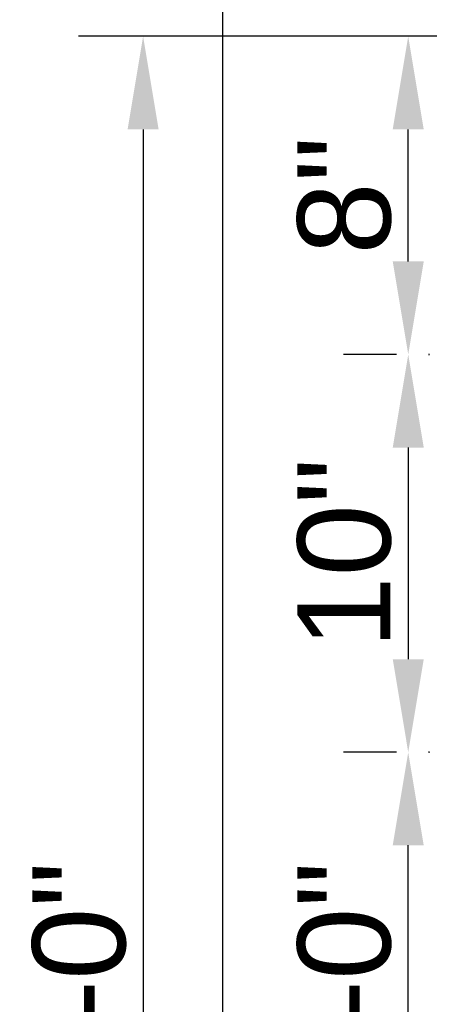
# Model space of a CAD drawing. Header units: feet. Extents: x -114 to 1432, y 355 to 669.
# Tile 148 of 195: x 1236 to 1246, y 480 to 505. Entities that reach past the tile are written whole.
import ezdxf

# ---------------------------------------------------------------- set-up
doc = ezdxf.new("R2010")
doc.units = ezdxf.units.FT
doc.header["$MEASUREMENT"] = 0
for name, color, linetype in [('-HARDWARE', 7, 'Continuous'), ('A-POSTS&BEAMS', 5, 'Continuous'), ('G-ANNO-DIM', 2, 'Continuous')]:
    doc.layers.add(name, color=color, linetype=linetype)
doc.styles.add('Arial', font='arial.ttf')
doc.dimstyles.new('MS-16A', dxfattribs={"dimscale": 13, "dimtxt": 0.18, "dimasz": 0.18, "dimexe": 0.125, "dimexo": 0.0625, "dimgap": 0.03125, "dimtad": 1, "dimdec": 3, "dimzin": 3, "dimdsep": 46, "dimlunit": 4, "dimtxsty": 'Arial', "dimcen": 0.03125, "dimclrd": 2, "dimclre": 2, "dimclrt": 7, "dimadec": 1, "dimazin": 0, "dimtfac": 1, "dimtdec": 3, "dimtofl": 0, "dimtmove": 0, "dimatfit": 3, "dimfxl": 1, "dimtolj": 1, "dimtzin": 0, "dimarcsym": 0})

# ---------------------------------------------------------------- blocks, each defined once
blk = doc.blocks.new('*D636')
at = {"layer": 'Defpoints', "color": 0, "transparency": 16777216}
for p in [(1248.544, 504.188), (1239.041, 456.188), (1248.544, 456.188)]:
    blk.add_point(p, dxfattribs=at)
at = {"layer": 'G-ANNO-DIM', "color": 2, "lineweight": -2, "transparency": 16777216}
for p, q in [((1247.731, 504.188), (1237.416, 504.188)), ((1239.041, 501.848), (1239.041, 458.528)), ((1247.731, 456.188), (1237.416, 456.188))]:
    blk.add_line(p, q, dxfattribs=at)
at = {"layer": 'G-ANNO-DIM', "color": 2, "transparency": 16777216}
for points in [[(1238.651, 501.848), (1239.431, 501.848), (1239.041, 504.188)], [(1238.651, 458.528), (1239.431, 458.528), (1239.041, 456.188)]]:
    blk.add_solid(points, dxfattribs=at)
at = {"layer": 'G-ANNO-DIM', "color": 7, "transparency": 16777216, "insert": (1237.44, 480.188), "char_height": 2.34, "attachment_point": 5, "rotation": 90, "style": 'Arial'}
blk.add_mtext('\\A1;4\'-0"', dxfattribs=at)
blk = doc.blocks.new('2.5IN_LAGSCREW')
at = {"layer": '-HARDWARE', "color": 7}
blk.add_arc((1220.828, 511.887), 0.0169, 292.5, 67.5, dxfattribs=at)
blk = doc.blocks.new('*D604')
at = {"layer": 'Defpoints', "color": 0, "transparency": 16777216}
for p in [(1245.711, 486.188), (1246.231, 486.188), (1246.231, 474.188)]:
    blk.add_point(p, dxfattribs=at)
at = {"layer": 'G-ANNO-DIM', "color": 2, "lineweight": -2, "transparency": 16777216}
for p, q in [((1245.418, 486.188), (1244.086, 486.188)), ((1245.711, 476.528), (1245.711, 483.848)), ((1245.418, 474.188), (1244.086, 474.188))]:
    blk.add_line(p, q, dxfattribs=at)
at = {"layer": 'G-ANNO-DIM', "color": 2, "transparency": 16777216}
for points in [[(1245.321, 483.848), (1246.101, 483.848), (1245.711, 486.188)], [(1245.321, 476.528), (1246.101, 476.528), (1245.711, 474.188)]]:
    blk.add_solid(points, dxfattribs=at)
at = {"layer": 'G-ANNO-DIM', "color": 7, "transparency": 16777216, "insert": (1244.11, 480.188), "char_height": 2.34, "attachment_point": 5, "rotation": 90, "style": 'Arial'}
blk.add_mtext('\\A1;1\'-0"', dxfattribs=at)
blk = doc.blocks.new('*D605')
at = {"layer": 'Defpoints', "color": 0, "transparency": 16777216}
for p in [(1246.231, 496.188), (1245.711, 486.188), (1246.231, 486.188)]:
    blk.add_point(p, dxfattribs=at)
at = {"layer": 'G-ANNO-DIM', "color": 2, "lineweight": -2, "transparency": 16777216}
for p, q in [((1245.418, 496.188), (1244.086, 496.188)), ((1245.711, 493.848), (1245.711, 488.528)), ((1245.418, 486.188), (1244.086, 486.188))]:
    blk.add_line(p, q, dxfattribs=at)
at = {"layer": 'G-ANNO-DIM', "color": 2, "transparency": 16777216}
for points in [[(1245.321, 493.848), (1246.101, 493.848), (1245.711, 496.188)], [(1245.321, 488.528), (1246.101, 488.528), (1245.711, 486.188)]]:
    blk.add_solid(points, dxfattribs=at)
at = {"layer": 'G-ANNO-DIM', "color": 7, "transparency": 16777216, "insert": (1244.11, 491.188), "char_height": 2.34, "attachment_point": 5, "rotation": 90, "style": 'Arial'}
blk.add_mtext('\\A1;10"', dxfattribs=at)
blk = doc.blocks.new('*D606')
at = {"layer": 'Defpoints', "color": 0, "transparency": 16777216}
for p in [(1245.711, 504.188), (1246.231, 504.188), (1246.231, 496.188)]:
    blk.add_point(p, dxfattribs=at)
at = {"layer": 'G-ANNO-DIM', "color": 2, "lineweight": -2, "transparency": 16777216}
for p, q in [((1245.418, 504.188), (1244.086, 504.188)), ((1245.711, 498.528), (1245.711, 501.848)), ((1245.418, 496.188), (1244.086, 496.188))]:
    blk.add_line(p, q, dxfattribs=at)
at = {"layer": 'G-ANNO-DIM', "color": 2, "transparency": 16777216}
for points in [[(1245.321, 501.848), (1246.101, 501.848), (1245.711, 504.188)], [(1245.321, 498.528), (1246.101, 498.528), (1245.711, 496.188)]]:
    blk.add_solid(points, dxfattribs=at)
at = {"layer": 'G-ANNO-DIM', "color": 7, "transparency": 16777216, "insert": (1244.11, 500.188), "char_height": 2.34, "attachment_point": 5, "rotation": 90, "style": 'Arial'}
blk.add_mtext('\\A1;8"', dxfattribs=at)

msp = doc.modelspace()

# ---------------------------------------------------------------- linework, layer by layer
at = {"layer": 'A-POSTS&BEAMS'}
msp.add_lwpolyline([(1241.0436, 452.7373), (1241.0436, 516.1881), (1248.5436, 516.1881), (1248.5436, 452.71)], dxfattribs=at)

# ---------------------------------------------------------------- block references
at = {"layer": '-HARDWARE', "xscale": -1}
for p in [(2467.0762, -15.6984), (2467.0762, -25.6984)]:
    msp.add_blockref('2.5IN_LAGSCREW', p, dxfattribs=at)

# ---------------------------------------------------------------- dimensions: what is measured, and where the dimension line sits
at = {"layer": 'G-ANNO-DIM'}
dim = msp.add_linear_dim(base=(1239.0406, 456.1881), p1=(1248.5436, 504.1881), p2=(1248.5436, 456.1881), angle=90, dimstyle='MS-16A', dxfattribs=at)
dim.commit()
dim.dimension.update_dxf_attribs({"geometry": '*D636', "text_midpoint": (1239.0406, 480.1881), "dimtype": 160})
for base, p1, p2, picture, middle in [((1245.7109, 504.1881), (1246.231, 496.1881), (1246.231, 504.1881), '*D606', (1244.1099, 500.1881)), ((1245.7109, 486.1881), (1246.231, 496.1881), (1246.231, 486.1881), '*D605', (1244.1099, 491.1881)), ((1245.7109, 486.1881), (1246.231, 474.1881), (1246.231, 486.1881), '*D604', (1244.1099, 480.1881))]:
    dim = msp.add_linear_dim(base=base, p1=p1, p2=p2, angle=90, dimstyle='MS-16A', dxfattribs=at)
    dim.commit()
    dim.dimension.update_dxf_attribs({"geometry": picture, "text_midpoint": middle})

doc.saveas('drawing.dxf')
